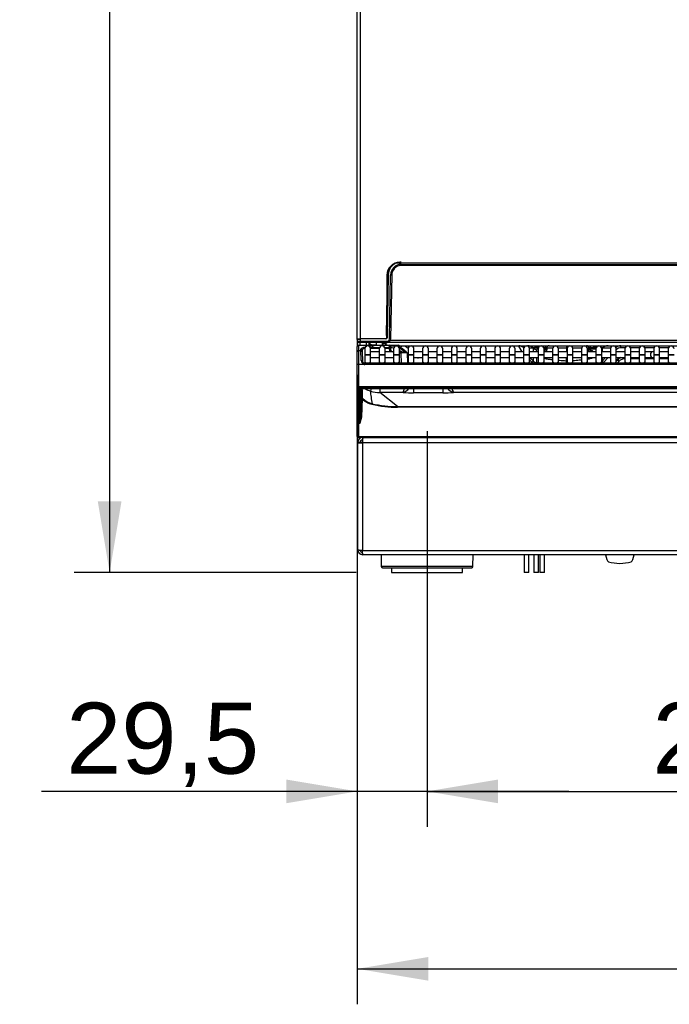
# Model space of a CAD drawing. Header units: millimetres. Extents: x 21 to 270, y 0 to 189.
# Tile 6 of 39: x 21 to 48, y 107 to 148. Entities that reach past the tile are written whole.
import ezdxf
from ezdxf.enums import TextEntityAlignment as Align
from ezdxf.lldxf.tags import DXFTag

# ---------------------------------------------------------------- set-up
doc = ezdxf.new("R2010")
doc.units = ezdxf.units.MM
doc.layers.add('134.125_BW4_CTM-', color=7, linetype='Continuous')
doc.layers.add('Standard', color=7, linetype='Continuous')
doc.styles.add('SEACAD_Arial', font='arial.ttf')
tags = doc.linetypes.add('CENTER2', pattern=[28.575, 19.05, -3.175, 3.175, -3.175]).pattern_tags.tags
tags[10:11] = [DXFTag(74, 4), DXFTag(75, 0), DXFTag(340, '0'), DXFTag(46, 0.0), DXFTag(50, 0.0), DXFTag(44, 0.0), DXFTag(45, 0.0)]
tags[8:9] = [DXFTag(74, 4), DXFTag(75, 0), DXFTag(340, '0'), DXFTag(46, 0.0), DXFTag(50, 0.0), DXFTag(44, 0.0), DXFTag(45, 0.0)]
tags[6:7] = [DXFTag(74, 4), DXFTag(75, 0), DXFTag(340, '0'), DXFTag(46, 0.0), DXFTag(50, 0.0), DXFTag(44, 0.0), DXFTag(45, 0.0)]
tags[4:5] = [DXFTag(74, 4), DXFTag(75, 0), DXFTag(340, '0'), DXFTag(46, 0.0), DXFTag(50, 0.0), DXFTag(44, 0.0), DXFTag(45, 0.0)]
doc.dimstyles.new('ISO', dxfattribs={"dimtxt": 3, "dimasz": 3, "dimexe": 1.5, "dimexo": 1.5, "dimgap": 0.75, "dimtad": 1, "dimdec": 0, "dimlfac": 10, "dimtxsty": 'SEACAD_Arial', "dimblk1": '_SE_FILLED', "dimblk2": '_SE_FILLED', "dimsah": 1, "dimcen": 1.5, "dimazin": 0, "dimtfac": 0.7, "dimtdec": 3, "dimtmove": 0, "dimatfit": 3, "dimfxl": 1, "dimarcsym": 0})

# ---------------------------------------------------------------- blocks, each defined once
blk = doc.blocks.new('SEANNOT_GROUP')
at = {"layer": 'Standard', "color": 7, "linetype": 'CENTER2'}
blk.add_line((0, 6.634), (0, 0), dxfattribs=at)
blk = doc.blocks.new('SE1')
at = {"layer": '134.125_BW4_CTM-', "color": 7, "linetype": 'Continuous'}
for p, q in [((0.066, 9.85), (0.066, 25.43)), ((0.186, 25.43), (0.186, 9.87)), ((1.449, 12.918), (1.449, 12.905)), ((30.446, 13.069), (1.691, 13.069)), ((1.922, 13.019), (30.215, 13.019)), ((1.922, 12.97), (1.922, 13.019)), ((30.215, 12.97), (1.922, 12.97)), ((1.317, 12.564), (1.296, 9.9)), ((1.306, 10.021), (1.349, 12.58)), ((1.372, 12.58), (1.325, 9.919)), ((1.424, 9.868), (1.472, 12.577)), ((1.522, 12.577), (1.474, 9.867)), ((0.066, 9.85), (0.186, 9.85)), ((0.066, 9.85), (0.066, 9.55)), ((0.068, 9.87), (0.188, 9.87)), ((0.07, 9.769), (0.069, 9.85)), ((0.07, 9.769), (0.073, 9.769)), ((0.116, 9.6), (0.41, 9.6)), ((0.116, 9.6), (0.116, 9.593)), ((0.41, 9.593), (0.116, 9.593)), ((0.116, 9.593), (0.116, 9.382)), ((0.19, 9.72), (0.12, 9.72)), ((0.186, 9.6), (0.186, 9.72)), ((1.275, 9.87), (0.188, 9.87)), ((0.188, 9.87), (0.19, 9.769)), ((0.19, 9.769), (1.324, 9.769)), ((0.19, 9.72), (0.19, 9.769)), ((1.324, 9.72), (0.19, 9.72)), ((0.41, 9.6), (0.47, 9.6)), ((0.41, 9.593), (0.41, 9.6)), ((0.41, 9.592), (0.41, 9.593)), ((0.446, 9.72), (0.446, 9.6)), ((0.47, 9.6), (0.47, 9.57)), ((0.47, 9.6), (0.702, 9.6)), ((0.566, 9.6), (0.566, 9.72)), ((0.616, 9.625), (0.616, 9.72)), ((0.616, 9.625), (0.866, 9.625)), ((0.623, 9.6), (0.624, 9.625)), ((0.673, 9.615), (0.672, 9.6)), ((0.673, 9.625), (0.673, 9.615)), ((0.673, 9.615), (0.829, 9.615)), ((0.702, 9.6), (0.702, 9.57)), ((0.702, 9.6), (0.782, 9.6)), ((1.418, 9.593), (0.78, 9.593)), ((0.782, 9.6), (0.782, 9.599)), ((0.782, 9.6), (1.418, 9.6)), ((0.829, 9.615), (0.829, 9.625)), ((0.829, 9.615), (0.865, 9.615)), ((0.829, 9.615), (0.829, 9.6)), ((0.864, 9.616), (0.864, 9.615)), ((0.865, 9.615), (0.866, 9.614)), ((0.866, 9.72), (0.866, 9.6)), ((1.116, 9.72), (1.116, 9.6)), ((1.116, 9.6), (1.166, 9.65)), ((1.127, 9.611), (1.26, 9.611)), ((1.166, 9.65), (1.166, 9.72)), ((1.257, 9.688), (1.166, 9.688)), ((1.257, 9.678), (1.166, 9.678)), ((1.257, 9.678), (1.257, 9.688)), ((1.26, 9.611), (1.257, 9.678)), ((1.26, 9.6), (1.26, 9.611)), ((1.307, 9.635), (1.307, 9.64)), ((1.307, 9.635), (1.309, 9.6)), ((1.324, 9.769), (1.324, 9.72)), ((1.422, 9.72), (1.324, 9.72)), ((1.418, 9.593), (1.418, 9.6)), ((1.418, 9.6), (1.459, 9.6)), ((1.421, 9.512), (1.418, 9.593)), ((1.422, 9.72), (1.422, 9.757)), ((30.715, 9.72), (1.422, 9.72)), ((1.459, 9.6), (1.809, 9.6)), ((1.459, 9.58), (1.459, 9.6)), ((1.464, 9.818), (30.673, 9.818)), ((1.465, 9.58), (1.542, 9.58)), ((1.542, 9.58), (2.101, 9.58)), ((2.101, 9.58), (6.898, 9.58)), ((2.101, 9.58), (2.101, 9.562)), ((6.898, 9.58), (7.262, 9.58)), ((7.262, 9.58), (7.988, 9.58)), ((7.988, 9.58), (8.147, 9.58)), ((8.173, 9.58), (8.92, 9.58)), ((8.92, 9.58), (9.012, 9.58)), ((9.012, 9.58), (9.759, 9.58)), ((9.785, 9.58), (9.944, 9.58)), ((9.944, 9.58), (10.67, 9.58)), ((10.67, 9.58), (11.214, 9.58)), ((11.214, 9.58), (30.359, 9.58)), ((11.214, 9.501), (11.214, 9.58)), ((0.066, 9.546), (0.066, 9.55)), ((0.066, 9.336), (0.066, 9.546)), ((0.066, 9.325), (0.066, 9.336)), ((0.066, 8.799), (0.066, 9.325)), ((0.116, 9.382), (0.217, 9.382)), ((0.116, 9.382), (0.116, 9.375)), ((0.116, 9.375), (0.218, 9.375)), ((0.116, 9.375), (0.116, 8.796)), ((0.217, 9.382), (0.216, 9.431)), ((0.218, 9.375), (0.217, 9.382)), ((0.231, 8.954), (0.218, 9.375)), ((0.266, 9.386), (0.267, 9.338)), ((0.267, 9.338), (0.268, 9.327)), ((0.268, 9.327), (0.281, 8.944)), ((0.378, 9.449), (0.378, 9.199)), ((0.628, 9.199), (0.378, 9.199)), ((0.378, 9.199), (0.378, 9.179)), ((0.628, 9.179), (0.378, 9.179)), ((0.378, 9.179), (0.378, 8.933)), ((0.475, 9.571), (0.471, 9.571)), ((0.701, 9.57), (0.531, 9.57)), ((0.701, 9.568), (0.539, 9.568)), ((0.611, 9.512), (1.006, 9.512)), ((0.99, 9.465), (0.627, 9.465)), ((0.628, 9.199), (0.628, 9.449)), ((0.989, 9.329), (0.628, 9.329)), ((0.628, 9.179), (0.628, 9.199)), ((0.628, 8.933), (0.628, 9.179)), ((0.989, 9.449), (0.989, 9.199)), ((1.239, 9.199), (0.989, 9.199)), ((0.989, 9.199), (0.989, 9.179)), ((1.239, 9.179), (0.989, 9.179)), ((0.989, 9.179), (0.989, 8.933)), ((1.222, 9.512), (1.421, 9.512)), ((1.421, 9.465), (1.238, 9.465)), ((1.239, 9.199), (1.239, 9.449)), ((1.6, 9.329), (1.239, 9.329)), ((1.239, 9.179), (1.239, 9.199)), ((1.239, 8.933), (1.239, 9.179)), ((1.421, 9.465), (1.421, 9.512)), ((1.471, 9.467), (1.421, 9.465)), ((1.422, 9.42), (1.421, 9.465)), ((1.472, 9.421), (1.422, 9.42)), ((1.468, 9.552), (1.468, 9.548)), ((1.468, 9.548), (1.471, 9.467)), ((1.471, 9.467), (1.472, 9.421)), ((1.6, 9.449), (1.6, 9.199)), ((1.85, 9.199), (1.6, 9.199)), ((1.6, 9.199), (1.6, 9.179)), ((1.85, 9.179), (1.6, 9.179)), ((1.6, 9.179), (1.6, 8.933)), ((1.85, 9.199), (1.85, 9.449)), ((1.952, 9.329), (1.85, 9.387)), ((1.85, 9.325), (1.918, 9.325)), ((1.918, 9.275), (1.85, 9.275)), ((1.85, 9.179), (1.85, 9.199)), ((1.85, 8.933), (1.85, 9.179)), ((1.94, 9.473), (1.859, 9.473)), ((1.859, 9.473), (2.11, 9.329)), ((1.918, 9.325), (1.918, 9.275)), ((1.918, 9.325), (2.118, 9.325)), ((2.168, 9.277), (1.918, 9.275)), ((1.933, 8.846), (1.918, 9.275)), ((2.132, 9.329), (1.94, 9.473)), ((2.101, 9.562), (2.214, 9.477)), ((2.283, 9.562), (2.101, 9.562)), ((2.168, 9.277), (2.183, 8.846)), ((2.211, 9.449), (2.211, 9.199)), ((2.461, 9.199), (2.211, 9.199)), ((2.211, 9.199), (2.211, 9.179)), ((2.461, 9.179), (2.211, 9.179)), ((2.211, 9.179), (2.211, 8.933)), ((2.894, 9.562), (2.389, 9.562)), ((2.461, 9.199), (2.461, 9.449)), ((2.822, 9.329), (2.461, 9.329)), ((2.461, 9.179), (2.461, 9.199)), ((2.461, 8.933), (2.461, 9.179)), ((2.822, 9.449), (2.822, 9.199)), ((3.072, 9.199), (2.822, 9.199)), ((2.822, 9.199), (2.822, 9.179)), ((3.072, 9.179), (2.822, 9.179)), ((2.822, 9.179), (2.822, 8.933)), ((3.505, 9.562), (3, 9.562)), ((3.072, 9.199), (3.072, 9.449)), ((3.433, 9.329), (3.072, 9.329)), ((3.072, 9.179), (3.072, 9.199)), ((3.072, 8.933), (3.072, 9.179)), ((3.433, 9.449), (3.433, 9.199)), ((3.683, 9.199), (3.433, 9.199)), ((3.433, 9.199), (3.433, 9.179)), ((3.683, 9.179), (3.433, 9.179)), ((3.433, 9.179), (3.433, 8.933)), ((4.116, 9.562), (3.611, 9.562)), ((3.683, 9.199), (3.683, 9.449)), ((4.044, 9.329), (3.683, 9.329)), ((3.683, 9.179), (3.683, 9.199)), ((3.683, 8.933), (3.683, 9.179)), ((4.044, 9.449), (4.044, 9.199)), ((4.294, 9.199), (4.044, 9.199)), ((4.044, 9.199), (4.044, 9.179)), ((4.294, 9.179), (4.044, 9.179)), ((4.044, 9.179), (4.044, 8.933)), ((4.727, 9.562), (4.222, 9.562)), ((4.294, 9.199), (4.294, 9.449)), ((4.655, 9.329), (4.294, 9.329)), ((4.294, 9.179), (4.294, 9.199)), ((4.294, 8.933), (4.294, 9.179)), ((4.655, 9.449), (4.655, 9.199)), ((4.905, 9.199), (4.655, 9.199)), ((4.655, 9.199), (4.655, 9.179)), ((4.905, 9.179), (4.655, 9.179)), ((4.655, 9.179), (4.655, 8.933)), ((5.338, 9.562), (4.833, 9.562)), ((4.905, 9.199), (4.905, 9.449)), ((5.266, 9.329), (4.905, 9.329)), ((4.905, 9.179), (4.905, 9.199)), ((4.905, 8.933), (4.905, 9.179)), ((5.266, 9.449), (5.266, 9.199)), ((5.516, 9.199), (5.266, 9.199)), ((5.266, 9.199), (5.266, 9.179)), ((5.516, 9.179), (5.266, 9.179)), ((5.266, 9.179), (5.266, 8.933)), ((5.949, 9.562), (5.444, 9.562)), ((5.516, 9.199), (5.516, 9.449)), ((5.877, 9.329), (5.516, 9.329)), ((5.516, 9.179), (5.516, 9.199)), ((5.516, 8.933), (5.516, 9.179)), ((5.877, 9.449), (5.877, 9.199)), ((6.127, 9.199), (5.877, 9.199)), ((5.877, 9.199), (5.877, 9.179)), ((6.127, 9.179), (5.877, 9.179)), ((5.877, 9.179), (5.877, 8.933)), ((6.56, 9.562), (6.055, 9.562)), ((6.127, 9.199), (6.127, 9.449)), ((6.488, 9.329), (6.127, 9.329)), ((6.127, 9.179), (6.127, 9.199)), ((6.127, 8.933), (6.127, 9.179)), ((6.488, 9.449), (6.488, 9.199)), ((6.738, 9.199), (6.488, 9.199)), ((6.488, 9.199), (6.488, 9.179)), ((6.738, 9.179), (6.488, 9.179)), ((6.488, 9.179), (6.488, 8.933)), ((6.9, 9.562), (6.666, 9.562)), ((6.738, 9.199), (6.738, 9.449)), ((7.099, 9.329), (6.738, 9.329)), ((6.738, 9.179), (6.738, 9.199)), ((6.738, 8.933), (6.738, 9.179)), ((7.039, 9.329), (6.9, 9.562)), ((7.099, 9.449), (7.099, 9.199)), ((7.349, 9.199), (7.099, 9.199)), ((7.099, 9.199), (7.099, 9.179)), ((7.349, 9.179), (7.099, 9.179)), ((7.099, 9.179), (7.099, 8.933)), ((7.508, 9.477), (7.346, 9.477)), ((7.349, 9.199), (7.349, 9.449)), ((7.71, 9.329), (7.349, 9.329)), ((7.349, 9.179), (7.349, 9.199)), ((7.349, 8.933), (7.349, 9.179)), ((7.512, 9.473), (7.508, 9.477)), ((7.512, 9.329), (7.512, 9.473)), ((7.642, 9.416), (7.642, 9.329)), ((7.71, 9.449), (7.71, 9.199)), ((7.96, 9.199), (7.71, 9.199)), ((7.71, 9.199), (7.71, 9.179)), ((7.96, 9.179), (7.71, 9.179)), ((7.71, 9.179), (7.71, 8.933)), ((7.96, 9.199), (7.96, 9.449)), ((8.321, 9.329), (7.96, 9.329)), ((7.96, 9.179), (7.96, 9.199)), ((7.96, 8.933), (7.96, 9.179)), ((8.077, 9.49), (8.034, 9.491)), ((8.071, 9.482), (8.069, 9.353)), ((8.073, 9.482), (8.071, 9.329)), ((8.32, 9.482), (8.073, 9.482)), ((8.321, 9.449), (8.321, 9.199)), ((8.571, 9.199), (8.321, 9.199)), ((8.321, 9.199), (8.321, 9.179)), ((8.571, 9.179), (8.321, 9.179)), ((8.321, 9.179), (8.321, 8.933)), ((8.914, 9.482), (8.561, 9.482)), ((8.571, 9.199), (8.571, 9.449)), ((8.932, 9.329), (8.571, 9.329)), ((8.571, 9.179), (8.571, 9.199)), ((8.571, 8.933), (8.571, 9.179)), ((8.939, 9.482), (8.914, 9.482)), ((8.914, 9.482), (8.914, 9.329)), ((8.932, 9.449), (8.932, 9.199)), ((9.182, 9.199), (8.932, 9.199)), ((8.932, 9.199), (8.932, 9.179)), ((9.182, 9.179), (8.932, 9.179)), ((8.932, 9.179), (8.932, 8.933)), ((9.552, 9.482), (9.18, 9.482)), ((9.182, 9.199), (9.182, 9.449)), ((9.543, 9.329), (9.182, 9.329)), ((9.182, 9.179), (9.182, 9.199)), ((9.182, 8.933), (9.182, 9.179)), ((9.543, 9.449), (9.543, 9.199)), ((9.793, 9.199), (9.543, 9.199)), ((9.543, 9.199), (9.543, 9.179)), ((9.793, 9.179), (9.543, 9.179)), ((9.543, 9.179), (9.543, 8.933)), ((9.793, 9.199), (9.793, 9.449)), ((10.154, 9.329), (9.793, 9.329)), ((9.793, 9.179), (9.793, 9.199)), ((9.793, 8.933), (9.793, 9.179)), ((9.859, 9.482), (9.799, 9.482)), ((9.861, 9.329), (9.859, 9.482)), ((9.863, 9.353), (9.861, 9.482)), ((9.898, 9.491), (9.866, 9.49)), ((10.154, 9.449), (10.154, 9.199)), ((10.404, 9.199), (10.154, 9.199)), ((10.154, 9.199), (10.154, 9.179)), ((10.404, 9.179), (10.154, 9.179)), ((10.154, 9.179), (10.154, 8.933)), ((10.404, 9.199), (10.404, 9.449)), ((10.765, 9.329), (10.404, 9.329)), ((10.404, 9.179), (10.404, 9.199)), ((10.404, 8.933), (10.404, 9.179)), ((10.424, 9.477), (10.42, 9.473)), ((10.42, 9.473), (10.42, 9.329)), ((10.768, 9.477), (10.424, 9.477)), ((10.765, 9.449), (10.765, 9.199)), ((11.015, 9.199), (10.765, 9.199)), ((10.765, 9.199), (10.765, 9.179)), ((11.015, 9.179), (10.765, 9.179)), ((10.765, 9.179), (10.765, 8.933)), ((11.015, 9.199), (11.015, 9.449)), ((11.022, 9.422), (11.015, 9.415)), ((11.376, 9.329), (11.015, 9.329)), ((11.015, 9.179), (11.015, 9.199)), ((11.015, 8.933), (11.015, 9.179)), ((11.388, 9.501), (11.214, 9.501)), ((11.376, 9.449), (11.376, 9.199)), ((11.626, 9.199), (11.376, 9.199)), ((11.376, 9.199), (11.376, 9.179)), ((11.626, 9.179), (11.376, 9.179)), ((11.376, 9.179), (11.376, 8.933)), ((11.999, 9.501), (11.614, 9.501)), ((11.626, 9.199), (11.626, 9.449)), ((11.987, 9.329), (11.626, 9.329)), ((11.626, 9.179), (11.626, 9.199)), ((11.626, 8.933), (11.626, 9.179)), ((11.987, 9.449), (11.987, 9.199)), ((12.237, 9.199), (11.987, 9.199)), ((11.987, 9.199), (11.987, 9.179)), ((12.237, 9.179), (11.987, 9.179)), ((11.987, 9.179), (11.987, 8.933)), ((12.61, 9.501), (12.225, 9.501)), ((12.237, 9.199), (12.237, 9.449)), ((12.583, 9.329), (12.237, 9.329)), ((12.237, 9.179), (12.237, 9.199)), ((12.237, 8.933), (12.237, 9.179)), ((12.598, 9.329), (12.583, 9.329)), ((12.598, 9.449), (12.598, 9.199)), ((12.848, 9.199), (12.598, 9.199)), ((12.598, 9.199), (12.598, 9.179)), ((12.848, 9.179), (12.598, 9.179)), ((12.598, 9.179), (12.598, 8.933)), ((13.221, 9.501), (12.836, 9.501)), ((12.848, 9.199), (12.848, 9.449)), ((13.209, 9.329), (12.848, 9.329)), ((12.848, 9.179), (12.848, 9.199)), ((12.848, 8.933), (12.848, 9.179)), ((13.209, 9.449), (13.209, 9.199)), ((13.459, 9.199), (13.209, 9.199)), ((13.209, 9.199), (13.209, 9.179)), ((13.459, 9.179), (13.209, 9.179)), ((13.209, 9.179), (13.209, 8.933)), ((0.066, 7.836), (0.066, 8.799)), ((0.353, 8.796), (0.116, 8.796)), ((0.116, 8.796), (0.116, 7.842)), ((0.378, 8.933), (0.378, 8.846)), ((0.381, 8.846), (0.381, 8.793)), ((17.471, 8.846), (0.381, 8.846)), ((17.471, 8.793), (0.381, 8.793)), ((0.628, 9.079), (0.989, 9.079)), ((0.628, 8.846), (0.628, 8.933)), ((0.989, 8.933), (0.989, 8.846)), ((1.239, 9.079), (1.6, 9.079)), ((1.239, 8.846), (1.239, 8.933)), ((1.6, 8.933), (1.6, 8.846)), ((1.85, 8.846), (1.85, 8.933)), ((2.175, 9.079), (2.211, 9.079)), ((2.211, 8.933), (2.211, 8.846)), ((2.461, 9.079), (2.822, 9.079)), ((2.461, 8.846), (2.461, 8.933)), ((2.648, 9.079), (2.648, 9.075)), ((2.822, 9.075), (2.648, 9.075)), ((2.822, 8.933), (2.822, 8.846)), ((3.072, 9.079), (3.433, 9.079)), ((3.433, 9.075), (3.072, 9.075)), ((3.072, 8.846), (3.072, 8.933)), ((3.433, 8.933), (3.433, 8.846)), ((3.683, 9.079), (4.044, 9.079)), ((4.044, 9.075), (3.683, 9.075)), ((3.683, 8.846), (3.683, 8.933)), ((4.044, 8.933), (4.044, 8.846)), ((4.294, 9.079), (4.655, 9.079)), ((4.655, 9.075), (4.294, 9.075)), ((4.294, 8.846), (4.294, 8.933)), ((4.655, 8.933), (4.655, 8.846)), ((4.905, 9.079), (5.266, 9.079)), ((5.266, 9.075), (4.905, 9.075)), ((4.905, 8.846), (4.905, 8.933)), ((5.266, 8.933), (5.266, 8.846)), ((5.516, 9.079), (5.877, 9.079)), ((5.877, 9.075), (5.516, 9.075)), ((5.516, 8.846), (5.516, 8.933)), ((5.877, 8.933), (5.877, 8.846)), ((6.127, 9.079), (6.488, 9.079)), ((6.488, 9.075), (6.127, 9.075)), ((6.127, 8.846), (6.127, 8.933)), ((6.488, 8.933), (6.488, 8.846)), ((6.738, 9.079), (7.099, 9.079)), ((7.099, 9.075), (6.738, 9.075)), ((6.738, 8.846), (6.738, 8.933)), ((7.099, 8.933), (7.099, 8.846)), ((7.349, 9.079), (7.71, 9.079)), ((7.455, 8.878), (7.349, 8.984)), ((7.349, 8.846), (7.349, 8.933)), ((7.378, 9.079), (7.397, 9.048)), ((7.397, 9.048), (7.512, 8.933)), ((7.512, 8.933), (7.512, 9.079)), ((7.642, 9.079), (7.642, 8.875)), ((7.642, 8.875), (7.71, 8.871)), ((7.71, 8.933), (7.71, 8.846)), ((7.96, 9.079), (8.321, 9.079)), ((7.96, 8.846), (7.96, 8.933)), ((7.96, 8.858), (8.195, 8.846)), ((8.321, 8.933), (8.321, 8.846)), ((8.571, 9.079), (8.932, 9.079)), ((8.571, 8.846), (8.571, 8.933)), ((8.914, 8.933), (8.898, 8.934)), ((8.914, 8.846), (8.914, 8.933)), ((8.932, 8.933), (8.932, 8.846)), ((9.182, 9.079), (9.543, 9.079)), ((9.182, 8.846), (9.182, 8.933)), ((9.543, 8.933), (9.543, 8.846)), ((9.793, 9.079), (10.154, 9.079)), ((9.793, 8.846), (9.793, 8.933)), ((9.793, 8.849), (10.154, 8.868)), ((10.154, 8.933), (10.154, 8.846)), ((10.404, 9.079), (10.765, 9.079)), ((10.404, 8.846), (10.404, 8.933)), ((10.42, 9.079), (10.42, 8.933)), ((10.42, 8.933), (10.566, 9.079)), ((10.678, 9.079), (10.477, 8.878)), ((10.765, 8.933), (10.765, 8.846)), ((11.015, 8.953), (11.141, 9.079)), ((11.015, 9.079), (11.376, 9.079)), ((11.015, 8.923), (11.075, 8.983)), ((11.015, 8.846), (11.015, 8.933)), ((11.132, 8.928), (11.05, 8.846)), ((11.376, 8.933), (11.376, 8.846)), ((11.626, 9.079), (11.987, 9.079)), ((11.987, 9.03), (11.626, 9.03)), ((11.626, 8.846), (11.626, 8.933)), ((11.987, 8.933), (11.987, 8.846)), ((12.237, 9.079), (12.583, 9.079)), ((12.598, 9.03), (12.237, 9.03)), ((12.237, 8.846), (12.237, 8.933)), ((12.583, 9.079), (12.598, 9.079)), ((12.598, 8.933), (12.598, 8.846)), ((12.848, 9.079), (13.209, 9.079)), ((13.209, 9.03), (12.848, 9.03)), ((12.848, 8.846), (12.848, 8.933)), ((13.209, 8.933), (13.209, 8.846)), ((0.066, 7.836), (0.066, 7.836)), ((0.066, 6.882), (0.066, 7.836)), ((0.116, 7.842), (0.116, 7.829)), ((41.216, 7.842), (0.116, 7.842)), ((0.116, 7.829), (41.216, 7.829)), ((0.116, 7.786), (0.116, 7.829)), ((41.216, 7.786), (0.116, 7.786)), ((0.116, 7.786), (0.116, 6.833)), ((0.187, 6.833), (0.187, 7.769)), ((0.217, 7.776), (0.217, 6.861)), ((0.247, 7.777), (0.247, 7.777)), ((0.247, 7.777), (18.065, 7.777)), ((0.247, 7.777), (18.065, 7.777)), ((1.019, 7.777), (1.019, 7.61)), ((2.003, 7.61), (1.019, 7.61)), ((1.771, 7.009), (1.019, 7.61)), ((2.448, 7.773), (2.448, 7.591)), ((3.684, 7.591), (2.448, 7.591)), ((3.684, 7.773), (3.684, 7.591)), ((37.198, 7.61), (4.129, 7.61)), ((0.208, 6.558), (0.236, 7.346)), ((0.266, 7.348), (0.238, 6.56)), ((0.274, 7.34), (0.266, 7.348)), ((0.288, 7.365), (0.295, 7.357)), ((0.066, 6.299), (0.066, 6.882)), ((0.116, 6.833), (0.116, 6.293)), ((0.116, 6.833), (0.187, 6.833)), ((1.771, 7.009), (39.561, 7.009)), ((1.771, 6.983), (1.771, 7.009)), ((39.561, 6.983), (1.771, 6.983)), ((0.066, 5.75), (0.066, 6.299)), ((0.169, 6.293), (0.116, 6.293)), ((0.116, 6.293), (0.116, 5.745)), ((0.208, 6.558), (0.169, 6.293)), ((0.238, 6.56), (0.176, 6.311)), ((0.066, 5.748), (0.066, 5.75)), ((0.066, 5.75), (0.066, 5.75)), ((0.086, 5.5), (0.086, 5.487)), ((0.086, 0.95), (0.086, 5.487)), ((0.144, 5.487), (0.086, 5.487)), ((0.116, 5.745), (0.116, 5.744)), ((0.116, 5.744), (41.216, 5.744)), ((0.116, 5.744), (0.116, 5.7)), ((41.216, 5.7), (0.116, 5.7)), ((0.215, 5.491), (0.145, 5.482)), ((0.186, 5.5), (0.186, 5.487)), ((0.186, 5.5), (0.286, 5.5)), ((0.286, 5.7), (0.3, 5.7)), ((0.286, 5.632), (0.286, 5.475)), ((41.086, 5.475), (0.286, 5.475)), ((0.286, 5.475), (0.286, 0.938)), ((0.3, 5.656), (0.3, 5.7)), ((0.3, 5.7), (0.343, 5.7)), ((0.343, 5.7), (0.351, 5.7)), ((0.351, 5.7), (41.022, 5.7)), ((0.661, 5.7), (0.661, 5.7)), ((0.861, 5.7), (0.861, 5.7)), ((0.286, 0.925), (0.286, 0.938)), ((0.286, 0.925), (41.086, 0.925)), ((0.286, 0.8), (0.286, 0.925)), ((0.317, 0.75), (0.286, 0.75)), ((0.317, 0.75), (0.317, 0.771)), ((0.356, 0.75), (0.317, 0.75)), ((41.006, 0.75), (0.367, 0.75)), ((1.072, 0.75), (1.081, 0.249)), ((4.951, 0.249), (4.96, 0.75)), ((7.116, 0.75), (7.116, 0)), ((7.316, 0), (7.316, 0.75)), ((7.531, 0.75), (7.531, 0)), ((7.731, 0), (7.731, 0.75)), ((7.787, 0.75), (7.787, 0)), ((7.987, 0), (7.987, 0.75)), ((10.562, 0.75), (10.615, 0.551)), ((11.717, 0.551), (11.77, 0.75)), ((4.951, 0.249), (1.081, 0.249)), ((1.131, 0.2), (4.901, 0.2)), ((1.516, 0.2), (1.516, 0)), ((1.516, 0), (4.516, 0)), ((4.516, 0), (4.516, 0.2)), ((7.316, 0), (7.116, 0)), ((7.731, 0), (7.531, 0)), ((7.987, 0), (7.787, 0))]:
    blk.add_line(p, q, dxfattribs=at)
for centre, radius, start, end in [((1.867, 12.56), 0.55, 90, 179.5606), ((1.944, 12.576), 0.595, 146.3339, 179.6198), ((1.922, 12.57), 0.55, 114.7831, 179), ((1.922, 12.569), 0.58, 134.7378, 144.6264), ((1.922, 12.569), 0.45, 90, 179), ((1.922, 12.57), 0.4, 90, 179), ((1.922, 12.57), 0.55, 90, 114.7831), ((1.298, 10.05), 0.03, 270, 359), ((0.116, 9.55), 0.05, 90, 180), ((0.12, 9.77), 0.05, 181, 211.0286), ((0.126, 11.841), 2.073, 268.5115, 271.7628), ((0.118, 9.766), 0.0453, 176.0136, 249.445), ((0.12, 9.77), 0.05, 248.2038, 270), ((0.503, 9.449), 0.125, 0, 180), ((0.41, 9.57), 0.03, 10.4684, 90), ((0.47, 9.668), 0.0978, 256.9475, 270.7195), ((0.616, 9.575), 0.05, 90, 150), ((0.673, 9.58), 0.05, 115.8419, 156.4218), ((0.704, 9.709), 0.139, 268.9856, 287.7789), ((0.782, 9.57), 0.03, 90, 159.1201), ((0.76, 9.602), 0.0222, 335.1212, 351.8515), ((0.829, 9.58), 0.05, 44.427, 64.1581), ((0.72, 9.455), 0.216, 48.035, 48.9469), ((1.114, 9.449), 0.125, 0, 180), ((1.257, 9.638), 0.05, 2.0076, 87.4071), ((1.275, 9.92), 0.05, 270, 359), ((1.246, 9.9), 0.05, 325.2395, 359.5606), ((1.324, 9.869), 0.1, 270, 359), ((1.324, 9.87), 0.15, 270, 359), ((1.418, 9.55), 0.05, 2.0076, 90), ((1.461, 8.796), 0.784, 75.215, 89.7304), ((1.725, 9.449), 0.125, 0, 180), ((1.809, 9.55), 0.05, 36.8699, 90), ((2.336, 9.449), 0.125, 0, 180), ((2.947, 9.449), 0.125, 0, 180), ((3.558, 9.449), 0.125, 0, 180), ((4.169, 9.449), 0.125, 0, 180), ((4.78, 9.449), 0.125, 0, 180), ((5.391, 9.449), 0.125, 0, 180), ((6.002, 9.449), 0.125, 0, 180), ((6.613, 9.449), 0.125, 0, 180), ((7.224, 9.449), 0.125, 0, 180), ((7.835, 9.449), 0.125, 0, 180), ((8.167, 9.48), 0.1, 89.9785, 172.2389), ((8.171, 9.48), 0.1, 89.9983, 179.2522), ((8.173, 9.48), 0.1, 89.9991, 179.2076), ((8.446, 9.449), 0.125, 0, 180), ((9.057, 9.449), 0.125, 0, 180), ((9.668, 9.449), 0.125, 0, 180), ((9.759, 9.48), 0.1, 2.1874, 90.0343), ((9.761, 9.48), 0.1, 1.2673, 90.0021), ((9.765, 9.48), 0.1, 7.0681, 90.0004), ((10.279, 9.449), 0.125, 0, 180), ((10.89, 9.449), 0.125, 0, 180), ((11.501, 9.449), 0.125, 0, 180), ((12.112, 9.449), 0.125, 0, 180), ((12.723, 9.449), 0.125, 0, 180), ((13.334, 9.449), 0.125, 0, 180), ((0.116, 9.325), 0.05, 90, 180), ((0.218, 9.325), 0.05, 2, 90), ((1.572, 9.425), 0.15, 182.0076, 219.9385), ((1.408, 8.427), 1.075, 79.3789, 86.8764), ((1.572, 9.425), 0.1, 182.0076, 254.354), ((2.118, 9.275), 0.05, 2.0076, 90), ((12.583, 9.204), 0.125, 90, 270), ((0.398, 8.957), 0.167, 180.9475, 254.175), ((0.387, 8.949), 0.106, 182.6417, 256.5924), ((0.383, 8.955), 0.109, 259.3022, 269.1418), ((8.966, 9.873), 0.941, 266.8238, 267.9286), ((11.379, 8.679), 0.43, 111.492, 134.9335), ((11.379, 8.68), 0.35, 90, 134.9335), ((0.189, 7.799), 0.0278, 293.5984, 296.7465), ((-65.965, 6.104), 66.212, 1.07449, 1.44875), ((-67.038, 6.068), 67.338, 1.10377, 1.45518), ((0.851, 8.435), 0.802, 235.6315, 253.977), ((-3.12, 9.15), 4.033, 338.3834, 340.0197), ((1.014, 9.004), 1.395, 253.9752, 270.1797), ((1.039, 8.055), 1.061, 335.198, 344.7449), ((2.414, 12.22), 4.629, 264.9008, 270.4275), ((1.804, 8.182), 0.605, 289.1938, 317.5472), ((3.515, 17.116), 9.526, 271.0141, 273.6923), ((4.333, 8.185), 0.611, 222.3865, 250.483), ((5.1, 8.056), 1.068, 195.2109, 204.6693), ((0.266, 7.344), 0.03, 43.5447, 177.7958), ((0.872, 7.917), 0.831, 224.0158, 256.8496), ((0.87, 7.91), 0.798, 223.9323, 256.9068), ((0.952, 7.051), 0.275, 162.5664, 168.0584), ((1.773, 11.807), 4.825, 256.9386, 269.9736), ((1.772, 11.794), 4.785, 256.9229, 269.9857), ((-7.807, 9.164), 8.478, 340.2019, 340.3332), ((0.116, 5.75), 0.05, 182.0076, 270), ((0.286, 5.5), 0.2, 90, 180), ((0.147, 6.062), 0.575, 269.7192, 275.4437), ((0.286, 5.5), 0.1, 90, 180), ((0.817, 5.65), 0.05, 90, 96.9797), ((0.861, 5.5), 0.2, 90, 93.4882), ((0.911, 5.65), 0.05, 90, 96.9797), ((0.286, 0.95), 0.2, 180, 270), ((0.286, 0.95), 0.1, 184.8202, 270), ((10.808, 0.603), 0.2, 195, 230.5735), ((11.166, 2.264), 1.88, 255.0534, 284.9466), ((11.524, 0.603), 0.2, 309.4265, 345), ((1.131, 0.25), 0.05, 181, 270), ((4.901, 0.25), 0.05, 270, 359)]:
    blk.add_arc(centre, radius, start, end, dxfattribs=at)
for centre, major_axis, ratio, start_param, end_param in [((1.449, 12.906), (-0.0245, 0.0174), 0.014231, 1.5809, 3.141593), ((1.342, 12.58), (-0.03, 0.0005), 0.015272, 1.815707, 3.141593), ((1.472, 12.578), (0.05, -0.0009), 0.013088, 4.712617, 6.283185), ((1.297, 9.991), (0.03, -0.0005), 0.008725, 4.712541, 6.283185), ((0.116, 9.546), (-0.05, 0), 0.927184, 4.712389, 6.283185), ((0.41, 9.565), (0.03, 0.0011), 0.927104, 0.49252, 1.538309), ((0.41, 9.564), (0.03, 0.0011), 0.927104, 0.509452, 1.538309), ((0.47, 9.592), (0.06, -0.0003), 0.387555, 3.156827, 4.721227), ((0.673, 9.591), (0.05, -0.0018), 0.894317, 2.30171, 2.968029), ((0.673, 9.58), (-0.05, 0.0018), 0.699781, 4.736914, 5.725218), ((0.702, 9.599), (0.0801, 0.0003), 0.38754, 4.6993, 6.062541), ((0.78, 9.565), (0.026, -0.0149), 0.906527, 2.049955, 3.14663), ((0.782, 9.569), (-0.03, 0.0011), 0.989056, 4.747046, 5.906288), ((0.895, 9.655), (-0.0329, -0.0376), 0.796326, 0, 0.125772), ((1.257, 9.633), (0.05, 0.0018), 0.894317, 0, 1.539457), ((1.26, 9.566), (0.05, 0.0018), 0.894317, 0.830172, 1.539457), ((1.295, 9.92), (0.03, -0.0005), 0.008725, 4.752615, 6.283185), ((1.418, 9.546), (0.05, 0.0018), 0.927104, 0, 1.538309), ((1.424, 9.868), (0.05, -0.0009), 0.013088, 4.712617, 6.283185), ((1.465, 9.5), (0, 0.08), 0.650613, 0, 0.132611), ((1.542, 8.78), (0, 0.8), 0.996195, 6.102833, 6.283185), ((7.35, 8.78), (0.452, -0.8), 0.037493, 3.120385, 3.332668), ((6.898, 9.23), (0, 0.35), 0.996155, 5.620786, 6.283185), ((7.262, 9.23), (0, 0.35), 0.996155, 5.497787, 6.283185), ((7.988, 9.23), (0, -0.35), 0.197588, 2.411007, 3.141593), ((8.147, 9.23), (0, 0.35), 0.056922, 6.185148, 6.283185), ((8.92, 9.48), (0, 0.1), 0.056912, 0, 1.553343), ((9.012, 9.48), (0, -0.1), 0.056912, 2.613062, 3.141593), ((9.785, 9.23), (0, -0.35), 0.056922, 3.141593, 3.268973), ((9.944, 9.23), (0, -0.35), 0.197588, 3.141593, 3.872179), ((10.67, 9.23), (0, -0.35), 0.996155, 3.141593, 3.926991), ((11.214, 9.23), (-0.339, 0.089), 0.997596, 4.969546, 5.624024), ((0.116, 9.336), (-0.05, 0), 0.927184, 4.712389, 6.283185), ((0.416, 9.431), (0.2, -0.001), 0.403684, 1.678474, 3.158437), ((0.216, 9.384), (0.05, 0.0017), 0.927105, 0, 1.538432), ((0.217, 9.336), (0.05, 0.0017), 0.927105, 0, 1.538432), ((0.416, 9.384), (0.15, -0.005), 0.53739, 1.835303, 3.176803), ((0.471, 9.541), (0, -0.03), 0.002042, 3.141593, 3.404366), ((0.701, 9.54), (0, -0.03), 0.002042, 3.134321, 3.525566), ((1.421, 9.465), (0.05, 0.0018), 0.927104, 0, 1.538309), ((1.542, 8.78), (0, 0.8), 0.996195, 5.759587, 5.926001), ((1.82, 9.404), (0.0399, 0.0693), 0.008708, 0.043593, 0.700485), ((4.185, 8.78), (2.266, -0.746), 0.105855, 2.772214, 3.315979), ((6.9, 9.22), (0.301, 0.179), 0.96994, 0.400583, 1.046785), ((9.091, 9.23), (1.583, -0.25), 0.078284, 2.623642, 3.16432), ((8.851, 9.49), (-1.343, -0.018), 0.010609, -0.561244, -0.066234), ((7.653, 9.615), (-0.2, 0), 0.996184, 0.789236, 1.518652), ((8.841, 9.291), (1.199, -0.125), 0.073777, 2.811521, 3.149316), ((9.091, 9.23), (1.583, -0.25), 0.078284, -3.96879, -3.895255), ((8.851, 9.49), (-1.343, -0.018), 0.010609, -0.916158, -0.838163), ((8.841, 9.291), (1.199, -0.125), 0.073777, -3.975006, -3.879083), ((9.091, 9.291), (-1.199, -0.125), 0.073777, 3.61437, 3.981458), ((8.841, 9.23), (-1.583, -0.25), 0.078284, 3.704892, 3.96879), ((9.081, 9.49), (1.343, -0.018), 0.010609, 0.637904, 0.916158), ((8.841, 9.23), (-1.583, -0.25), 0.078284, 3.118866, 3.325723), ((9.081, 9.49), (1.343, -0.018), 0.010609, 0.066234, 0.181436), ((10.279, 9.615), (0.2, 0), 0.996184, 5.382858, 5.493949), ((11.022, 9.421), (-0.0565, 0.0566), 0.012327, -1.558441, -1.432417), ((11.214, 9.231), (-0.266, 0.051), 0.995863, 4.902038, 5.687436), ((0.116, 8.799), (-0.05, 0), 0.052336, 0, 1.570796), ((0.231, 8.942), (0.05, 0.0017), 0.234798, 0, 1.562597), ((0.353, 8.799), (-0.01, -0.049), 0.010479, 1.519495, 3.141172), ((0.381, 8.951), (0.005, -0.157), 0.952321, 6.062478, 6.254557), ((0.353, 8.799), (-0.01, -0.049), 0.010479, 3.141172, 3.396759), ((0.503, 8.933), (-0.125, 0), 0.984808, 0, 0.779927), ((0.503, 8.933), (-0.125, 0), 0.984808, 2.361666, 3.141593), ((1.114, 8.933), (-0.125, 0), 0.984808, 0, 0.779927), ((1.114, 8.933), (-0.125, 0), 0.984808, 2.361666, 3.141593), ((1.725, 8.933), (-0.125, 0), 0.984808, 0, 0.779927), ((1.725, 8.933), (-0.125, 0), 0.984808, 2.361666, 3.141593), ((2.336, 8.933), (-0.125, 0), 0.984808, 0, 0.779927), ((2.336, 8.933), (-0.125, 0), 0.984808, 2.361666, 3.141593), ((2.59, 9.979), (0.73, -0.59), 0.937439, 5.333131, 5.424414), ((2.947, 8.933), (-0.125, 0), 0.984808, 0, 0.779927), ((2.947, 8.933), (-0.125, 0), 0.984808, 2.361666, 3.141593), ((3.558, 8.933), (-0.125, 0), 0.984808, 0, 0.779927), ((3.558, 8.933), (-0.125, 0), 0.984808, 2.361666, 3.141593), ((4.169, 8.933), (-0.125, 0), 0.984808, 0, 0.779927), ((4.169, 8.933), (-0.125, 0), 0.984808, 2.361666, 3.141593), ((4.78, 8.933), (-0.125, 0), 0.984808, 0, 0.779927), ((4.78, 8.933), (-0.125, 0), 0.984808, 2.361666, 3.141593), ((5.391, 8.933), (-0.125, 0), 0.984808, 0, 0.779927), ((5.391, 8.933), (-0.125, 0), 0.984808, 2.361666, 3.141593), ((6.002, 8.933), (-0.125, 0), 0.984808, 0, 0.779927), ((6.002, 8.933), (-0.125, 0), 0.984808, 2.361666, 3.141593), ((6.613, 8.933), (-0.125, 0), 0.984808, 0, 0.779927), ((6.613, 8.933), (-0.125, 0), 0.984808, 2.361666, 3.141593), ((7.224, 8.933), (-0.125, 0), 0.984808, 0, 0.779927), ((7.224, 8.933), (-0.125, 0), 0.984808, 2.361666, 3.141593), ((7.153, 8.796), (-0.169, 0.314), 0.980281, 5.013421, 5.187723), ((7.34, 8.992), (0.0565, 0.0566), 0.012327, 0.061993, 1.403006), ((7.455, 8.877), (0.0565, 0.0566), 0.012327, 0.061993, 1.558441), ((7.653, 9.078), (0, -0.282), 0.994661, 5.501625, 5.68051), ((7.653, 9.076), (0, -0.202), 0.99104, 5.501625, 6.231041), ((7.638, 8.795), (0.0042, 0.0799), 0.000915, 0.087266, 0.884811), ((7.835, 8.933), (-0.125, 0), 0.984808, 0, 0.779927), ((7.835, 8.933), (-0.125, 0), 0.984808, 2.361666, 3.141593), ((8.446, 8.933), (-0.125, 0), 0.984808, 0, 0.779927), ((8.446, 8.933), (-0.125, 0), 0.984808, 2.361666, 3.141593), ((8.905, 9.083), (-0.009, -0.15), 0.057817, 0.087413, 1.556637), ((8.922, 9.083), (-0.008, -0.15), 0.042598, 0.087346, 1.555707), ((9.057, 8.933), (-0.125, 0), 0.984808, 0, 0.779927), ((9.057, 8.933), (-0.125, 0), 0.984808, 2.361666, 3.141593), ((9.668, 8.933), (-0.125, 0), 0.984808, 0, 0.779927), ((9.668, 8.933), (-0.125, 0), 0.984808, 2.361666, 3.141593), ((10.279, 8.933), (-0.125, 0), 0.984808, 0, 0.779927), ((10.279, 8.933), (-0.125, 0), 0.984808, 2.361666, 3.141593), ((10.279, 9.076), (0, -0.202), 0.99104, 0.67307, 0.78156), ((10.477, 8.877), (-0.0565, 0.0566), 0.012327, 4.724744, 6.221192), ((10.279, 9.078), (0, -0.282), 0.994661, 0.602675, 0.78156), ((10.89, 8.933), (-0.125, 0), 0.984808, 0, 0.779927), ((10.89, 8.933), (-0.125, 0), 0.984808, 2.361666, 3.141593), ((11.075, 8.984), (0.0565, -0.0566), 0.012327, 4.724744, 6.283185), ((11.501, 8.933), (-0.125, 0), 0.984808, 0, 0.779927), ((11.501, 8.933), (-0.125, 0), 0.984808, 2.361666, 3.141593), ((12.112, 8.933), (-0.125, 0), 0.984808, 0, 0.779927), ((12.112, 8.933), (-0.125, 0), 0.984808, 2.361666, 3.141593), ((12.723, 8.933), (-0.125, 0), 0.984808, 0, 0.779927), ((12.723, 8.933), (-0.125, 0), 0.984808, 2.361666, 3.141593), ((13.334, 8.933), (0.125, 0), 0.984808, 3.141593, 3.921519), ((0.116, 7.836), (-0.05, 0), 0.1256, 4.712389, 6.283185), ((0.116, 7.836), (0.05, 0), 0.123749, 1.570796, 3.141593), ((0.116, 7.836), (-0.05, 0), 0.121869, 0, 1.570796), ((0.116, 7.836), (0.05, 0), 0.992546, 3.141593, 4.712389), ((0.187, 7.799), (0.03, 0), 0.992546, 4.712389, 5.242793), ((0.247, 7.769), (-0.06, 0), 0.123668, 5.877115, 6.283185), ((0.247, 7.769), (-0.06, 0), 0.123668, 4.706097, 5.877115), ((0.266, 7.344), (-0.03, 0.001), 0.121796, 4.716571, 6.278804), ((0.116, 6.882), (0.05, 0), 0.992546, 3.141593, 4.712389), ((0.164, 6.217), (0.023, 0.62), 0.004555, -1.448454, -0.122004), ((0.187, 6.863), (-0.03, 0), 0.992546, 1.570796, 3.105906), ((0.194, 6.216), (0.023, 0.65), 0.004346, -1.017327, -0.122019), ((0.116, 6.299), (0.05, 0), 0.121869, 3.141593, 4.712389), ((0.116, 5.751), (-0.05, -0.0009), 0.121832, 0.002135, 1.568662), ((0.116, 5.75), (-0.05, -0.0018), 0.121796, 0, 1.566527), ((0.286, 5.5), (-0.2, 0), 0.121869, 0.785398, 1.570796), ((0.286, 5.5), (-0.1, 0), 0.121869, 0.785398, 1.570796), ((0.286, 0.963), (0.2, 0), 0.121869, 3.926991, 4.712389)]:
    blk.add_ellipse(centre, major_axis=major_axis, ratio=ratio, start_param=start_param, end_param=end_param, dxfattribs=at)
for points, knots in [([(0.448, 9.573), (0.447, 9.573), (0.443, 9.574), (0.438, 9.576), (0.435, 9.577), (0.435, 9.577), (0.435, 9.577)], [0, 0, 0, 0, 0.109785, 0.519896, 0.863176, 1, 1, 1, 1]), ([(0.755, 9.582), (0.755, 9.582), (0.755, 9.582), (0.754, 9.58), (0.749, 9.578), (0.746, 9.577)], [0, 0, 0, 0, 0.063108, 0.522054, 1, 1, 1, 1]), ([(7.955, 9.382), (7.959, 9.383), (7.963, 9.384), (7.98, 9.387), (7.995, 9.39), (8.014, 9.392), (8.017, 9.393), (8.021, 9.393)], [0, 0, 0, 0, 0.208389, 0.208389, 0.881707, 0.881707, 1, 1, 1, 1]), ([(8.068, 9.49), (8.068, 9.49), (8.069, 9.47), (8.05, 9.433), (8.023, 9.401), (8.001, 9.387), (7.994, 9.384), (7.993, 9.384), (7.993, 9.384)], [0, 0, 0, 0, 0.00735, 0.268114, 0.48473, 0.685529, 0.913717, 1, 1, 1, 1]), ([(8.065, 9.365), (8.066, 9.354), (8.067, 9.342), (8.064, 9.331), (8.064, 9.328)], [0, 0, 0, 0, 0.782202, 1, 1, 1, 1]), ([(9.939, 9.384), (9.939, 9.384), (9.939, 9.384), (9.933, 9.386), (9.907, 9.402), (9.875, 9.44), (9.869, 9.473), (9.865, 9.493)], [0, 0, 0, 0, 0.035912, 0.300639, 0.531481, 0.770441, 1, 1, 1, 1]), ([(9.909, 9.393), (9.913, 9.393), (9.917, 9.392), (9.937, 9.39), (9.952, 9.387), (9.978, 9.382), (9.989, 9.379), (10.014, 9.37), (10.022, 9.364), (10.02, 9.35), (10.01, 9.342), (9.986, 9.333), (9.981, 9.331), (9.976, 9.329)], [0, 0, 0, 0, 0.032575, 0.032575, 0.18194, 0.18194, 0.331306, 0.331306, 0.630038, 0.630038, 0.928769, 0.928769, 1, 1, 1, 1]), ([(8.313, 8.984), (8.252, 8.992), (8.197, 8.999), (8.116, 9.012), (8.088, 9.017), (8.039, 9.027), (8.017, 9.032), (7.98, 9.041), (7.966, 9.045), (7.954, 9.049)], [0, 0, 0, 0, 0.359453, 0.359453, 0.58123, 0.58123, 0.803008, 0.803008, 1, 1, 1, 1]), ([(8.898, 8.934), (8.849, 8.937), (8.801, 8.94), (8.706, 8.947), (8.659, 8.95), (8.597, 8.955), (8.581, 8.957), (8.565, 8.958)], [0, 0, 0, 0, 0.424161, 0.424161, 0.848323, 0.848323, 1, 1, 1, 1]), ([(9.544, 8.976), (9.514, 8.972), (9.483, 8.969), (9.408, 8.962), (9.364, 8.958), (9.274, 8.95), (9.229, 8.947), (9.182, 8.944)], [0, 0, 0, 0, 0.273863, 0.273863, 0.641711, 0.641711, 1, 1, 1, 1]), ([(10.021, 9.079), (10.021, 9.078), (10.021, 9.078), (10.021, 9.074), (10.018, 9.069), (10.005, 9.06), (9.996, 9.056), (9.97, 9.046), (9.954, 9.041), (9.915, 9.032), (9.893, 9.027), (9.846, 9.017), (9.821, 9.013), (9.793, 9.009)], [0, 0, 0, 0, 0.012706, 0.012706, 0.213878, 0.213878, 0.415049, 0.415049, 0.616221, 0.616221, 0.817392, 0.817392, 1, 1, 1, 1]), ([(0.629, 7.664), (0.619, 7.627), (0.624, 7.585), (0.635, 7.499), (0.642, 7.455), (0.662, 7.32), (0.676, 7.227), (0.689, 7.133)], [0, 0, 0, 0, 0.25, 0.25, 0.5, 0.5, 1, 1, 1, 1]), ([(0.266, 7.348), (0.271, 7.353), (0.276, 7.357), (0.284, 7.364), (0.287, 7.365), (0.288, 7.365)], [0, 0, 0, 0, 0.5, 0.5, 1, 1, 1, 1]), ([(0.295, 7.357), (0.295, 7.357), (0.295, 7.357), (0.295, 7.357), (0.295, 7.357), (0.29, 7.354), (0.279, 7.344), (0.274, 7.34)], [0, 0, 0, 0, 0.000045, 0.000045, 0.000045, 0.500244, 1, 1, 1, 1]), ([(0.208, 6.558), (0.208, 6.559), (0.212, 6.56), (0.223, 6.561), (0.231, 6.561), (0.238, 6.56)], [0, 0, 0, 0, 0.5, 0.5, 1, 1, 1, 1]), ([(0.086, 5.487), (0.086, 5.486), (0.091, 5.485), (0.111, 5.483), (0.126, 5.483), (0.145, 5.482)], [0, 0, 0, 0, 0.5, 0.5, 1, 1, 1, 1]), ([(0.286, 5.632), (0.297, 5.653), (0.308, 5.67), (0.329, 5.694), (0.34, 5.7), (0.351, 5.7)], [0, 0, 0, 0, 0.5, 0.5, 1, 1, 1, 1]), ([(0.145, 0.945), (0.126, 0.946), (0.111, 0.946), (0.091, 0.948), (0.086, 0.949), (0.086, 0.95)], [0, 0, 0, 0, 0.5, 0.5, 1, 1, 1, 1]), ([(0.367, 0.75), (0.353, 0.75), (0.34, 0.754), (0.313, 0.771), (0.299, 0.784), (0.286, 0.8)], [0, 0, 0, 0, 0.5, 0.5, 1, 1, 1, 1])]:
    blk.add_open_spline(points, degree=3, knots=knots, dxfattribs=at)
for points in [[(9.869, 9.329), (9.866, 9.34), (9.866, 9.352), (9.866, 9.366)], [(0.203, 5.49), (0.207, 5.49), (0.211, 5.491), (0.215, 5.491)]]:
    blk.add_open_spline(points, degree=3, dxfattribs=at)
blk = doc.blocks.new('DMBLK17')
at = {"layer": 'Standard', "linetype": 'Continuous'}
for points in [[(24.159, 186.34), (25.159, 186.34), (24.659, 189.34)], [(24.159, 127.786), (24.659, 124.786), (25.159, 127.786)]]:
    blk.add_hatch(color=7, dxfattribs=at).paths.add_polyline_path(points)
at = {"layer": 'Standard', "color": 7, "linetype": 'Continuous'}
for p, q in [((35.688, 189.34), (23.159, 189.34)), ((24.659, 189.34), (24.659, 124.786)), ((35.08, 124.786), (23.159, 124.786))]:
    blk.add_line(p, q, dxfattribs=at)
at = {"layer": 'Standard', "color": 7, "linetype": 'Continuous', "style": 'SEACAD_Arial'}
blk.add_text('646', height=3, rotation=90, dxfattribs=at).set_placement((20.909, 153.541), align=Align.TOP_LEFT)
blk = doc.blocks.new('_SE_FILLED')
at = {"color": 0}
blk.add_line((0, 0), (-1, 0), dxfattribs=at)
blk.add_solid([(0, 0), (-1, -0.1665), (-1, 0.1665), (0, 0)], dxfattribs=at)
blk = doc.blocks.new('DMBLK18')
at = {"layer": 'Standard', "linetype": 'Continuous'}
for points in [[(32.13, 115.03), (35.13, 115.53), (32.13, 116.03)], [(41.08, 115.03), (41.08, 116.03), (38.08, 115.53)]]:
    blk.add_hatch(color=7, dxfattribs=at).paths.add_polyline_path(points)
at = {"layer": 'Standard', "color": 7, "linetype": 'Continuous'}
for p, q in [((35.13, 133.136), (35.13, 114.03)), ((38.08, 129.253), (38.08, 114.03)), ((44.08, 115.53), (21.772, 115.53))]:
    blk.add_line(p, q, dxfattribs=at)
at = {"layer": 'Standard', "color": 7, "linetype": 'Continuous', "style": 'SEACAD_Arial'}
blk.add_text('29,5', height=3, dxfattribs=at).set_placement((22.822, 119.28), align=Align.TOP_LEFT)
blk = doc.blocks.new('DMBLK19')
at = {"layer": 'Standard', "linetype": 'Continuous'}
for points in [[(41.08, 115.03), (41.08, 116.03), (38.08, 115.53)], [(61.18, 115.03), (64.18, 115.53), (61.18, 116.03)]]:
    blk.add_hatch(color=7, dxfattribs=at).paths.add_polyline_path(points)
at = {"layer": 'Standard', "color": 7, "linetype": 'Continuous'}
for p, q in [((38.08, 129.253), (38.08, 114.03)), ((64.18, 122.593), (64.18, 114.03)), ((38.08, 115.53), (64.18, 115.53))]:
    blk.add_line(p, q, dxfattribs=at)
at = {"layer": 'Standard', "color": 7, "linetype": 'Continuous', "style": 'SEACAD_Arial'}
blk.add_text('261', height=3, dxfattribs=at).set_placement((47.608, 119.28), align=Align.TOP_LEFT)
blk = doc.blocks.new('DMBLK21')
at = {"layer": 'Standard', "linetype": 'Continuous'}
for points in [[(38.13, 107.53), (38.13, 108.53), (35.13, 108.03)], [(73.33, 107.53), (76.33, 108.03), (73.33, 108.53)]]:
    blk.add_hatch(color=7, dxfattribs=at).paths.add_polyline_path(points)
at = {"layer": 'Standard', "color": 7, "linetype": 'Continuous'}
for p, q in [((35.13, 133.136), (35.13, 106.53)), ((76.33, 129.106), (76.33, 106.53)), ((35.13, 108.03), (76.33, 108.03))]:
    blk.add_line(p, q, dxfattribs=at)
at = {"layer": 'Standard', "color": 7, "linetype": 'Continuous', "style": 'SEACAD_Arial'}
blk.add_text('412', height=3, dxfattribs=at).set_placement((52.208, 111.78), align=Align.TOP_LEFT)

msp = doc.modelspace()

# ---------------------------------------------------------------- block references
at = {"layer": 'Standard', "color": 7}
for name, p in [('SE1', (35.064, 124.7859)), ('SEANNOT_GROUP', (38.08, 124.1193))]:
    msp.add_blockref(name, p, dxfattribs=at)

# ---------------------------------------------------------------- dimensions: what is measured, and where the dimension line sits
at = {"layer": 'Standard', "color": 7, "linetype": 'Continuous'}
dim = msp.add_linear_dim(base=(24.659, 124.7859), p1=(37.1885, 189.3401), p2=(36.58, 124.7859), angle=90, text='\\A1;<>', dimstyle='ISO', dxfattribs=at)
dim.commit()
dim.dimension.update_dxf_attribs({"geometry": 'DMBLK17', "text_midpoint": (24.659, 157.063), "dimtype": 160})
for base, p1, p2, picture, middle in [((35.13, 115.5299), (38.08, 130.7529), (35.13, 134.6359), 'DMBLK18', (32.0892, 115.5299)), ((76.33, 108.0299), (35.13, 134.6359), (76.33, 130.6059), 'DMBLK21', (55.73, 108.0299)), ((64.18, 115.5299), (38.08, 130.7529), (64.18, 124.0925), 'DMBLK19', (51.13, 115.5299))]:
    dim = msp.add_linear_dim(base=base, p1=p1, p2=p2, text='\\A1;<>', dimstyle='ISO', override={"dimdec": 2}, dxfattribs=at)
    dim.commit()
    dim.dimension.update_dxf_attribs({"geometry": picture, "text_midpoint": middle, "dimtype": 160})

doc.saveas('drawing.dxf')
